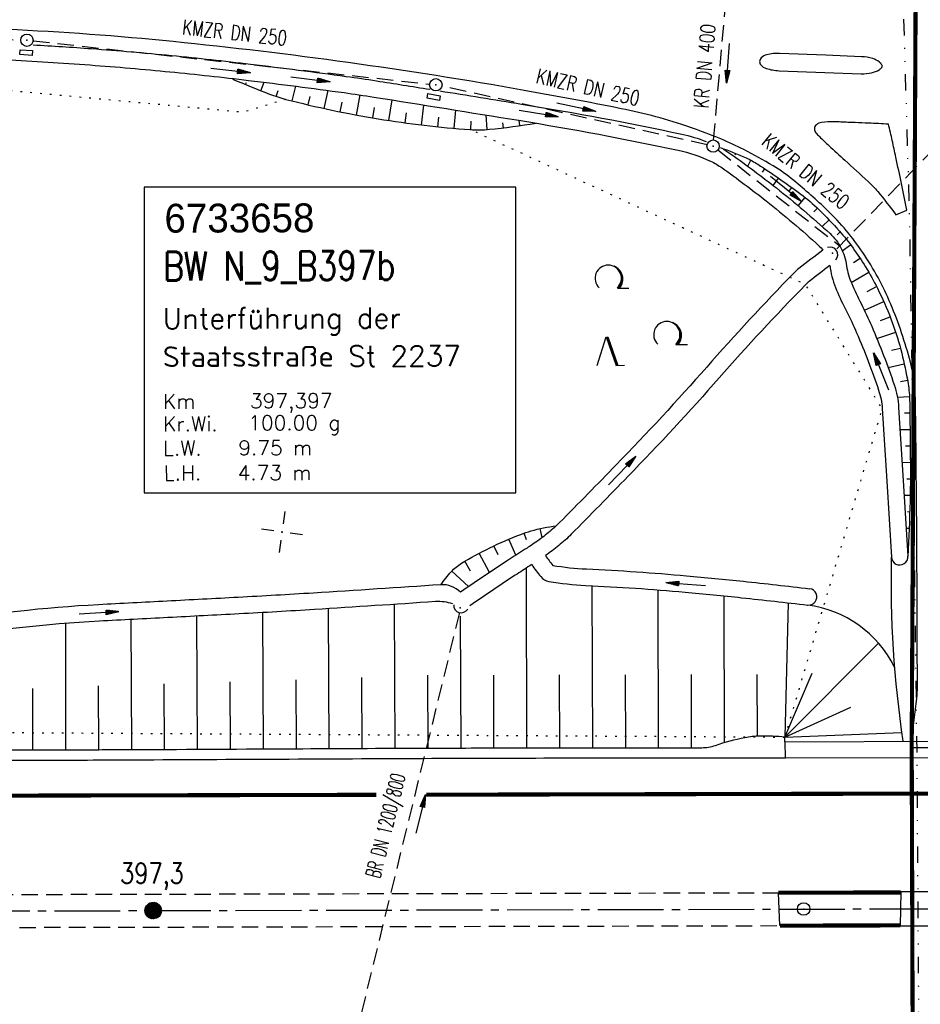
# Model space of a CAD drawing. Extents: x 0 to 1135, y 0 to 594.
# Tile 66 of 153: x 519 to 628, y 321 to 440. Entities that reach past the tile are written whole.
import ezdxf
from ezdxf.enums import TextEntityAlignment as Align

# ---------------------------------------------------------------- set-up
doc = ezdxf.new("R2010")
doc.units = 0
doc.header["$LTSCALE"] = 2
doc.header["$MEASUREMENT"] = 0
for name, pattern in [('ACHSE', [5.5, 4, -0.5, 0.5, -0.5]), ('AUSGEZOGEN', [0]), ('EinAusfädelung', [3.5, 2.5, -1]), ('GESTRICH-X2', [1.5, 1, -0.5]), ('GESTRICHELT', [0.75, 0.5, -0.25]), ('GETRENNTX3', [3.25, 1, -0.75, 0, -0.75, 0, -0.75]), ('PUNKTX2_STR', [0.6, 0.1, -0.5])]:
    doc.linetypes.add(name, pattern=pattern)
doc.layers.get('0').update_dxf_attribs({"color": 8, "linetype": 'AUSGEZOGEN'})
for name, color, linetype in [('ACHSETOP', 250, 'ACHSE'), ('BAUWOTOP', 250, 'AUSGEZOGEN'), ('BAUWUTOP', 250, 'GESTRICHELT'), ('BOESCHG', 8, 'AUSGEZOGEN'), ('BW-SCHRIFT', 8, 'AUSGEZOGEN'), ('DURCHL', 200, 'GESTRICH-X2'), ('EINAUSF', 8, 'EinAusfädelung'), ('FBRTOP', 8, 'AUSGEZOGEN'), ('GRENZL', 8, 'AUSGEZOGEN'), ('GRENZL-BAB', 7, 'AUSGEZOGEN'), ('HEKT_B', 250, 'CONTINUOUS'), ('KANAL', 200, 'GESTRICH-X2'), ('MS-UEBERFAHRT', 8, 'GESTRICH-X2'), ('MULDE', 8, 'AUSGEZOGEN'), ('NETZ', 250, 'AUSGEZOGEN'), ('NUTZUNG', 8, 'PUNKTX2_STR'), ('PFEIL', 200, 'CONTINUOUS'), ('PFEILTOP', 8, 'AUSGEZOGEN'), ('SCHSYMBOL', 200, 'AUSGEZOGEN'), ('Telekom', 8, 'GETRENNTX3'), ('TEXTO', 200, 'CONTINUOUS'), ('WALD', 8, 'AUSGEZOGEN')]:
    doc.layers.add(name, color=color, linetype=linetype)
doc.styles.add('ROMANS', font='romans.shx', dxfattribs={"width": 0.8})
doc.styles.add('UNIR-O', font='unir_o.shx')

# ---------------------------------------------------------------- blocks, each defined once
blk = doc.blocks.new('IKR')
at = {"color": 0}
for p, q in [((0, 1), (0, 2.5)), ((-2.5, 0), (-1, 0)), ((1, 0), (2.5, 0)), ((0, -2.5), (0, -1))]:
    blk.add_line(p, q, dxfattribs=at)
blk.add_circle((0, 0), 0.05, dxfattribs=at)
blk.add_point((0, 0), dxfattribs=at)
blk = doc.blocks.new('*X17')
at = {"color": 0}
for p, q in [((212.23, 257.39), (213.24, 258.4)), ((212.24, 257.33), (213.31, 258.4)), ((212.24, 257.47), (213.17, 258.4)), ((212.24, 257.26), (213.37, 258.39)), ((212.24, 257.55), (213.09, 258.39)), ((212.25, 257.2), (213.43, 258.38)), ((212.26, 257.63), (213, 258.37)), ((212.27, 257.14), (213.49, 258.37)), ((212.28, 257.09), (213.55, 258.35)), ((212.29, 257.73), (212.9, 258.35)), ((212.3, 257.04), (213.6, 258.33)), ((212.32, 256.99), (213.65, 258.31)), ((212.34, 257.86), (212.78, 258.29)), ((212.35, 256.94), (213.69, 258.29)), ((212.37, 256.9), (213.74, 258.26)), ((212.4, 256.85), (213.78, 258.24)), ((212.43, 256.81), (213.83, 258.21)), ((212.46, 256.77), (213.86, 258.18)), ((212.49, 256.73), (213.9, 258.14)), ((212.53, 256.7), (213.94, 258.11)), ((212.56, 256.66), (213.97, 258.07)), ((212.6, 256.63), (214.01, 258.03)), ((212.64, 256.6), (214.04, 257.99)), ((212.68, 256.57), (214.07, 257.95)), ((212.73, 256.54), (214.09, 257.91)), ((212.77, 256.52), (214.12, 257.86)), ((212.82, 256.49), (214.14, 257.82)), ((212.87, 256.47), (214.16, 257.77)), ((212.92, 256.45), (214.18, 257.72)), ((212.97, 256.44), (214.2, 257.66)), ((213.03, 256.42), (214.21, 257.6)), ((213.09, 256.41), (214.22, 257.54)), ((213.16, 256.41), (214.23, 257.48)), ((213.22, 256.4), (214.23, 257.41)), ((213.3, 256.41), (214.23, 257.34)), ((213.38, 256.41), (214.22, 257.26)), ((213.46, 256.43), (214.2, 257.17)), ((213.56, 256.46), (214.18, 257.07)), ((213.69, 256.51), (214.12, 256.95))]:
    blk.add_line(p, q, dxfattribs=at)
blk = doc.blocks.new('SRMAST2')
at = {"color": 0}
blk.add_circle((0, 0), 0.999, dxfattribs=at)
blk.add_point((0, 0), dxfattribs=at)
blk.add_blockref('*X17', (-213.23, -257.4))
blk = doc.blocks.new('GST')
at = {"color": 0}
blk.add_circle((0, 0), 0.75, dxfattribs=at)
blk.add_point((0, 0), dxfattribs=at)
blk = doc.blocks.new('10')
blk.add_blockref('GST', (0, 0))
blk = doc.blocks.new('40')
at = {"color": 0}
blk.add_arc((0.02, 0.31), 0.91, 192.5363, 347.4637, dxfattribs=at)
blk.add_point((0, 0), dxfattribs=at)
blk = doc.blocks.new('17')
blk.add_lwpolyline([(-0.76, -1.22), (0.75, -1.22), (0.75, -1.8), (-0.76, -1.8)], close=True)
blk.add_blockref('GST', (0, 0))
blk = doc.blocks.new('PFEIL2')
at = {"color": 0}
for p, q in [((0.88, 0), (-2.4, -0.01)), ((0.88, -0.27), (0.88, 0.28)), ((0.88, 0.28), (2.43, 0.01)), ((0.91, 0.27), (0.88, 0.26)), ((0.97, 0.26), (0.88, 0.25)), ((1.02, 0.25), (0.88, 0.23)), ((1.07, 0.24), (0.88, 0.21)), ((1.13, 0.23), (0.88, 0.19)), ((1.18, 0.22), (0.88, 0.17)), ((1.24, 0.21), (0.88, 0.15)), ((1.29, 0.21), (0.88, 0.14)), ((1.34, 0.2), (0.88, 0.12)), ((1.4, 0.19), (0.88, 0.1)), ((1.45, 0.18), (0.88, 0.08)), ((1.51, 0.17), (0.88, 0.06)), ((1.56, 0.16), (0.88, 0.04)), ((1.61, 0.15), (0.88, 0.02)), ((1.67, 0.14), (0.88, 0.01)), ((1.72, 0.13), (0.88, -0.01)), ((1.78, 0.12), (0.88, -0.03)), ((1.83, 0.11), (0.88, -0.05)), ((1.88, 0.1), (0.88, -0.07)), ((1.94, 0.09), (0.88, -0.09)), ((2.05, 0.08), (0.88, -0.12)), ((1.99, 0.08), (0.88, -0.11)), ((2.1, 0.07), (0.88, -0.14)), ((2.15, 0.06), (0.88, -0.16)), ((2.21, 0.05), (0.88, -0.18)), ((2.26, 0.04), (0.88, -0.2)), ((2.32, 0.03), (0.88, -0.22)), ((2.37, 0.02), (0.88, -0.23)), ((2.42, 0.01), (0.88, -0.25)), ((2.43, 0.01), (0.88, -0.27))]:
    blk.add_line(p, q, dxfattribs=at)
blk = doc.blocks.new('LW')
at = {"color": 0}
blk.add_line((1.18, 0), (2.58, 0), dxfattribs=at)
for centre, radius, start, end in [((0.07, 1.19), 1.6, 312.7202, 226.7249), ((0.17, 1.08), 1.68, 321.1992, 68.9844), ((0.08, 1.13), 1.67, 319.2916, 65.2101)]:
    blk.add_arc(centre, radius, start, end, dxfattribs=at)
blk = doc.blocks.new('NW')
at = {"color": 0}
for p, q in [((-1.09, 0), (-0.02, 3.47)), ((-0.02, 3.47), (1.19, -0.02)), ((0.08, 3.5), (1.29, 0)), ((0.19, 3.49), (1.41, -0.01)), ((1.18, -0.01), (2.23, 0.02))]:
    blk.add_line(p, q, dxfattribs=at)

msp = doc.modelspace()

# ---------------------------------------------------------------- linework, layer by layer
at = {"layer": 'ACHSETOP'}
msp.add_lwpolyline([(25, 330.96), (159.86, 331.26), (434.86, 331.88), (684.86, 332.45), (859.86, 332.84), (950, 333.04)], dxfattribs=at)
msp.add_lwpolyline([(25, 330.96), (159.86, 331.26), (434.86, 331.88), (684.86, 332.45), (859.86, 332.84), (950, 333.04)], dxfattribs=at)
at = {"layer": 'BAUWOTOP'}
for p, q in [((611.64, 352.62), (649.88, 352.74)), ((611.64, 352.62), (649.88, 352.74)), ((611.65, 350.64), (611.64, 352.62)), ((611.65, 350.64), (611.64, 352.62)), ((611.65, 350.64), (649.89, 350.76)), ((611.65, 350.64), (649.89, 350.76)), ((625.66, 334.38), (625.6, 330.25)), ((625.66, 334.38), (625.6, 330.25)), ((638.49, 334.43), (625.66, 334.38)), ((638.49, 334.43), (625.66, 334.38)), ((625.6, 330.25), (638.43, 330.28)), ((625.6, 330.25), (638.43, 330.28))]:
    msp.add_line(p, q, dxfattribs=at)
at = {"layer": 'BAUWUTOP'}
msp.add_line((626.93, 352.67), (627.13, 311.97), dxfattribs=at)
msp.add_line((626.93, 352.67), (627.13, 311.97), dxfattribs=at)
at = {"layer": 'BOESCHG'}
for p, q in [((546.08, 432.43), (546.19, 432.68)), ((546.08, 432.43), (546.19, 432.68)), ((547.94, 431.68), (548.34, 432.7)), ((547.94, 431.68), (548.34, 432.7)), ((549.81, 430.98), (550.05, 431.72)), ((549.81, 430.98), (550.05, 431.72)), ((551.73, 430.44), (552.19, 432.22)), ((551.73, 430.44), (552.19, 432.22)), ((555.63, 429.52), (556.11, 431.7)), ((555.63, 429.52), (556.11, 431.7)), ((553.68, 429.96), (553.91, 430.96)), ((553.68, 429.96), (553.91, 430.96)), ((559.55, 428.72), (560, 431.16)), ((559.55, 428.72), (560, 431.16)), ((563.49, 428.05), (563.87, 430.55)), ((563.49, 428.05), (563.87, 430.55)), ((557.58, 429.1), (557.82, 430.27)), ((557.58, 429.1), (557.82, 430.27)), ((561.52, 428.37), (561.73, 429.62)), ((561.52, 428.37), (561.73, 429.62)), ((567.45, 427.51), (567.74, 429.94)), ((567.45, 427.51), (567.74, 429.94)), ((571.43, 427.11), (571.62, 429.32)), ((571.43, 427.11), (571.62, 429.32)), ((565.47, 427.77), (565.64, 429.01)), ((565.47, 427.77), (565.64, 429.01)), ((569.44, 427.29), (569.56, 428.46)), ((569.44, 427.29), (569.56, 428.46)), ((575.43, 426.96), (575.29, 428.73)), ((575.43, 426.96), (575.29, 428.73)), ((579.4, 427.43), (579.31, 428.08)), ((579.4, 427.43), (579.31, 428.08)), ((573.43, 426.95), (573.49, 427.98)), ((573.43, 426.95), (573.49, 427.98)), ((577.41, 427.17), (577.34, 427.79)), ((577.41, 427.17), (577.34, 427.79)), ((605.54, 423.87), (605.62, 424.06)), ((605.54, 423.87), (605.62, 424.06)), ((607.07, 422.52), (607.44, 423.25)), ((607.07, 422.52), (607.44, 423.25)), ((608.87, 421.79), (609.14, 422.2)), ((608.87, 421.79), (609.14, 422.2)), ((610.17, 420.16), (610.8, 421.07)), ((610.17, 420.16), (610.8, 421.07)), ((612.07, 419.42), (612.43, 419.92)), ((612.07, 419.42), (612.43, 419.92)), ((613.22, 417.7), (614.03, 418.72)), ((613.22, 417.7), (614.03, 418.72)), ((615.1, 416.95), (615.54, 417.41)), ((615.1, 416.95), (615.54, 417.41)), ((616.11, 415.19), (616.96, 416)), ((616.11, 415.19), (616.96, 416)), ((617.92, 414.19), (618.31, 414.53)), ((617.92, 414.19), (618.31, 414.53)), ((618.56, 412.22), (619.57, 412.97)), ((618.56, 412.22), (619.57, 412.97)), ((619.91, 410.8), (620.72, 411.33)), ((619.91, 410.8), (620.72, 411.33)), ((619.64, 408.4), (621.77, 409.63)), ((619.64, 408.4), (621.77, 409.63)), ((621.57, 407.28), (622.73, 407.88)), ((621.57, 407.28), (622.73, 407.88)), ((621.24, 405.01), (623.6, 406.08)), ((621.24, 405.01), (623.6, 406.08)), ((623.2, 403.78), (624.37, 404.23)), ((623.2, 403.78), (624.37, 404.23)), ((622.76, 401.6), (625.05, 402.35)), ((622.76, 401.6), (625.05, 402.35)), ((624.54, 400.15), (625.62, 400.43)), ((624.54, 400.15), (625.62, 400.43)), ((624.13, 398.06), (626.09, 398.49)), ((624.13, 398.06), (626.09, 398.49)), ((625.63, 396.38), (626.48, 396.53)), ((625.63, 396.38), (626.48, 396.53)), ((625.25, 394.46), (626.72, 394.55)), ((625.25, 394.46), (626.72, 394.55)), ((626.11, 392.54), (626.77, 392.55)), ((626.11, 392.54), (626.77, 392.55)), ((625.57, 390.53), (626.79, 390.55)), ((625.57, 390.53), (626.79, 390.55)), ((626.25, 388.54), (626.81, 388.55)), ((626.25, 388.54), (626.81, 388.55)), ((625.81, 386.54), (626.83, 386.55)), ((625.81, 386.54), (626.83, 386.55)), ((626.39, 384.55), (626.84, 384.55)), ((626.39, 384.55), (626.84, 384.55)), ((626.06, 382.56), (626.81, 382.55)), ((626.06, 382.56), (626.81, 382.55)), ((626.47, 380.56), (626.75, 380.55)), ((626.47, 380.56), (626.75, 380.55)), ((580.22, 377.12), (579.93, 377.95)), ((580.22, 377.12), (579.93, 377.95)), ((582.1, 377.41), (581.85, 378.5)), ((582.1, 377.41), (581.85, 378.5)), ((626.3, 378.56), (626.68, 378.55)), ((626.3, 378.56), (626.68, 378.55)), ((578.9, 375.26), (578.07, 377.22)), ((578.9, 375.26), (578.07, 377.22)), ((575.69, 373.17), (574.45, 375.51)), ((575.69, 373.17), (574.45, 375.51)), ((576.76, 375.31), (576.24, 376.4)), ((576.76, 375.31), (576.24, 376.4)), ((626.43, 376.56), (626.59, 376.55)), ((626.43, 376.56), (626.59, 376.55)), ((573.42, 373.32), (572.71, 374.54)), ((573.42, 373.32), (572.71, 374.54)), ((573.17, 371.46), (571.12, 373.33)), ((573.17, 371.46), (571.12, 373.33)), ((580.15, 373.69), (580.21, 351.84)), ((580.15, 373.69), (580.21, 351.84)), ((569.86, 371.78), (569.86, 371.78)), ((569.86, 371.78), (569.86, 371.78)), ((588.15, 371.57), (588.21, 351.85)), ((588.15, 371.57), (588.21, 351.85)), ((596.16, 371.06), (596.21, 351.83)), ((596.16, 371.06), (596.21, 351.83)), ((604.16, 370.33), (604.21, 352.49)), ((604.16, 370.33), (604.21, 352.49)), ((611.99, 369.49), (611.6, 353.18)), ((611.99, 369.49), (611.6, 353.18)), ((548.12, 368.3), (548.21, 351.7)), ((548.12, 368.3), (548.21, 351.7)), ((556.12, 368.78), (556.21, 351.75)), ((556.12, 368.78), (556.21, 351.75)), ((564.13, 369.3), (564.21, 351.79)), ((564.13, 369.3), (564.21, 351.79)), ((532.14, 367.45), (532.21, 351.62)), ((532.14, 367.45), (532.21, 351.62)), ((540.13, 367.87), (540.21, 351.66)), ((540.13, 367.87), (540.21, 351.66)), ((572.16, 367.87), (572.21, 351.81)), ((572.16, 367.87), (572.21, 351.81)), ((524.21, 366.98), (524.21, 351.59)), ((524.21, 366.98), (524.21, 351.59)), ((611.6, 353.18), (622.97, 364.58)), ((611.6, 353.18), (622.97, 364.58)), ((552.17, 360.13), (552.21, 351.73)), ((552.17, 360.13), (552.21, 351.73)), ((560.17, 360.4), (560.21, 351.77)), ((560.17, 360.4), (560.21, 351.77)), ((568.19, 360.68), (568.21, 351.8)), ((568.19, 360.68), (568.21, 351.8)), ((576.19, 360.71), (576.21, 351.82)), ((576.19, 360.71), (576.21, 351.82)), ((584.19, 360.73), (584.21, 351.85)), ((584.19, 360.73), (584.21, 351.85)), ((592.19, 360.75), (592.21, 351.84)), ((592.19, 360.75), (592.21, 351.84)), ((600.19, 360.78), (600.21, 351.84)), ((600.19, 360.78), (600.21, 351.84)), ((608.19, 360.8), (608.21, 353.28)), ((608.19, 360.8), (608.21, 353.28)), ((611.6, 353.18), (614.9, 360.93)), ((611.6, 353.18), (614.9, 360.93)), ((520.21, 359.1), (520.21, 351.59)), ((520.21, 359.1), (520.21, 351.59)), ((528.18, 359.42), (528.21, 351.6)), ((528.18, 359.42), (528.21, 351.6)), ((536.17, 359.65), (536.21, 351.64)), ((536.17, 359.65), (536.21, 351.64)), ((544.17, 359.88), (544.21, 351.68)), ((544.17, 359.88), (544.21, 351.68)), ((611.6, 353.18), (619.6, 356.82)), ((611.6, 353.18), (619.6, 356.82)), ((611.6, 353.18), (625.77, 353.75)), ((611.6, 353.18), (625.77, 353.75))]:
    msp.add_line(p, q, dxfattribs=at)
for points in [[(572.21, 351.81, 0.000002), (566.96, 351.8, 0.000356), (566.75, 351.8, 0.000312), (551.07, 351.72, -0.000252), (531.62, 351.62, -0.000033), (528.26, 351.61, -0.000054), (526.19, 351.6, -0.000954), (524.59, 351.59, -0.000172), (515.72, 351.59, -0.001167)], [(572.21, 351.81, 0.000002), (566.96, 351.8, 0.000356), (566.75, 351.8, 0.000312), (551.07, 351.72, -0.000252), (531.62, 351.62, -0.000033), (528.26, 351.61, -0.000054), (526.19, 351.6, -0.000954), (524.59, 351.59, -0.000172), (515.72, 351.59, -0.001167)], [(520.3, 437.25, -0.003981), (527.35, 436.79, -0.006218), (537.1, 435.96, -0.005219), (546.68, 434.91, -0.00429), (558.31, 433.42, -0.005144), (561.98, 432.88, -0.000391), (568.45, 431.85, -0.012525)], [(520.3, 437.25, -0.003981), (527.35, 436.79, -0.006218), (537.1, 435.96, -0.005219), (546.68, 434.91, -0.00429), (558.31, 433.42, -0.005144), (561.98, 432.88, -0.000391), (568.45, 431.85, -0.012525)], [(516.88, 435.44, -0.005854), (527.21, 434.8, -0.006218), (536.9, 433.97, -0.005219), (546.45, 432.93, -0.00429), (558.04, 431.44, -0.005144), (561.67, 430.9, -0.001065), (579.27, 428.08, -0.012525), (598.63, 424.44, -0.056776), (602.56, 423.12, -0.045215), (603.96, 422.3, -0.012039), (609.31, 418.3, -0.018715), (615.72, 412.85, -0.044287), (616.21, 412.31, -0.082127)], [(516.88, 435.44, -0.005854), (527.21, 434.8, -0.006218), (536.9, 433.97, -0.005219), (546.45, 432.93, -0.00429), (558.04, 431.44, -0.005144), (561.67, 430.9, -0.001065), (579.27, 428.08, -0.012525), (598.63, 424.44, -0.056776), (602.56, 423.12, -0.045215), (603.96, 422.3, -0.012039), (609.31, 418.3, -0.018715), (615.72, 412.85, -0.044287), (616.21, 412.31, -0.082127)], [(544.51, 433.09, 0.011703), (549, 431.27, 0.027239), (550.99, 430.63, 0.022894), (562.2, 428.26, 0.023328), (573.37, 426.96, 0.041701), (575.7, 426.99, 0.016954), (581.37, 427.74)], [(544.51, 433.09, 0.011703), (549, 431.27, 0.027239), (550.99, 430.63, 0.022894), (562.2, 428.26, 0.023328), (573.37, 426.96, 0.041701), (575.7, 426.99, 0.016954), (581.37, 427.74)], [(569.68, 431.66, -0.000599), (579.59, 430.06, -0.012525), (599.05, 426.4, -0.038429), (602.04, 425.51, -0.045215)], [(569.68, 431.66, -0.000599), (579.59, 430.06, -0.012525), (599.05, 426.4, -0.038429), (602.04, 425.51, -0.045215)], [(604.1, 424.58, -0.027504), (605.12, 423.93, -0.012039), (610.55, 419.87, -0.018715), (617.07, 414.32, -0.088824), (618.38, 412.61, -0.082127), (619.08, 410.41, 0.064909), (619.7, 408.26, 0.015988), (620.84, 405.82, -0.014823), (622.13, 403.07, -0.022026), (624.87, 395.95, -0.065444), (625.4, 393.2), (625.95, 384.36), (626.51, 375.16)], [(604.1, 424.58, -0.027504), (605.12, 423.93, -0.012039), (610.55, 419.87, -0.018715), (617.07, 414.32, -0.088824), (618.38, 412.61, -0.082127), (619.08, 410.41, 0.064909), (619.7, 408.26, 0.015988), (620.84, 405.82, -0.014823), (622.13, 403.07, -0.022026), (624.87, 395.95, -0.065444), (625.4, 393.2), (625.95, 384.36), (626.51, 375.16)], [(617.05, 410.44, -0.015996), (617.1, 410.12, 0.064909), (617.86, 407.46, 0.015988), (619.06, 404.91, -0.014823), (620.3, 402.28, -0.022026), (622.97, 395.32, -0.065444), (623.41, 393.07), (623.95, 384.24), (624.52, 375.03)], [(617.05, 410.44, -0.015996), (617.1, 410.12, 0.064909), (617.86, 407.46, 0.015988), (619.06, 404.91, -0.014823), (620.3, 402.28, -0.022026), (622.97, 395.32, -0.065444), (623.41, 393.07), (623.95, 384.24), (624.52, 375.03)], [(569.79, 371.68, -0.022931), (571.07, 373.26, -0.07657), (572.31, 374.3, -0.022254), (575.73, 376.15, -0.020965), (579.5, 377.79, -0.024546), (580.75, 378.21, -0.043642), (583.82, 378.83)], [(569.79, 371.68, -0.022931), (571.07, 373.26, -0.07657), (572.31, 374.3, -0.022254), (575.73, 376.15, -0.020965), (579.5, 377.79, -0.024546), (580.75, 378.21, -0.043642), (583.82, 378.83)], [(611.6, 353.18, 0.026072), (608.54, 353.29, 0.043663), (606.72, 353.1, 0.036307), (603.13, 352.13, -0.081695), (601.49, 351.85, -0.00377), (594.92, 351.83, 0.00196), (582.29, 351.84, 0.000003), (572.21, 351.81, 0.000356)], [(611.6, 353.18, 0.026072), (608.54, 353.29, 0.043663), (606.72, 353.1, 0.036307), (603.13, 352.13, -0.081695), (601.49, 351.85, -0.00377), (594.92, 351.83, 0.00196), (582.29, 351.84, 0.000003), (572.21, 351.81, 0.000356)]]:
    msp.add_lwpolyline(points, format="xyb", dxfattribs=at)
at = {"layer": 'BOESCHG', "flags": 128}
msp.add_lwpolyline([(603.74, 424.77, -0.019467), (606.88, 423.52, -0.040283), (608.31, 422.74, -0.015169), (613.51, 419.13, -0.033239), (615.71, 417.25, -0.018431), (618.21, 414.64, -0.025143), (619.86, 412.57, -0.020078), (621.39, 410.27, -0.018707), (622.83, 407.68, -0.026391), (624.46, 403.99, -0.02716), (625.66, 400.26, -0.018732), (626.46, 396.64, -0.031608), (626.72, 394.46, -0.010343), (626.75, 393.59, -0.001192), (626.83, 386.07, -0.009327), (626.79, 381.8, -0.005958), (626.52, 375.12)], format="xyb", dxfattribs=at)
msp.add_lwpolyline([(603.74, 424.77, -0.019467), (606.88, 423.52, -0.040283), (608.31, 422.74, -0.015169), (613.51, 419.13, -0.033239), (615.71, 417.25, -0.018431), (618.21, 414.64, -0.025143), (619.86, 412.57, -0.020078), (621.39, 410.27, -0.018707), (622.83, 407.68, -0.026391), (624.46, 403.99, -0.02716), (625.66, 400.26, -0.018732), (626.46, 396.64, -0.031608), (626.72, 394.46, -0.010343), (626.75, 393.59, -0.001192), (626.83, 386.07, -0.009327), (626.79, 381.8, -0.005958), (626.52, 375.12)], format="xyb", dxfattribs=at)
msp.add_lwpolyline([(611.6, 352.62), (611.6, 353.18)], dxfattribs=at)
msp.add_lwpolyline([(611.6, 352.62), (611.6, 353.18)], dxfattribs=at)
at = {"layer": 'BOESCHG'}
for centre, radius, start, end in [((756.72, 372.14), 132.24, 178.7448, 188.4675), ((756.72, 372.14), 132.24, 178.7448, 188.4675), ((612.55, 355.55), 13.78, 26.3656, 82.4745), ((612.55, 355.55), 13.78, 26.3656, 82.4745)]:
    msp.add_arc(centre, radius, start, end, dxfattribs=at)
at = {"layer": 'BW-SCHRIFT'}
msp.add_lwpolyline([(533.75, 382.86), (578.91, 382.86), (578.91, 419.95), (533.75, 419.95)], close=True, dxfattribs=at)
at = {"layer": 'DURCHL'}
for p, q in [((602.93, 425.69), (604.71, 446.02)), ((617.88, 412.46), (643.12, 438.46)), ((572.06, 368.3), (555.24, 299.7)), ((572.06, 368.3), (555.24, 299.7))]:
    msp.add_line(p, q, dxfattribs=at)
at = {"layer": 'EINAUSF', "const_width": 0.5, "flags": 128}
for points in [[(441.05, 345.9), (561.96, 346.17)], [(441.05, 345.9), (561.96, 346.17)], [(568.05, 346.18), (660.43, 346.39)], [(568.05, 346.18), (660.43, 346.39)]]:
    msp.add_lwpolyline(points, dxfattribs=at)
at = {"layer": 'FBRTOP'}
msp.add_line((610.98, 330.28), (610.8, 334.28), dxfattribs=at)
msp.add_line((610.98, 330.28), (610.8, 334.28), dxfattribs=at)
at = {"layer": 'FBRTOP', "flags": 128}
for points in [[(626.93, 352.63, 0.007779), (627.6, 357.89, 0.028702), (627.68, 359.32, 0.000474), (627.65, 369.08, 0.000529), (627.61, 377.82, 0.000978), (627.52, 387.71, 0.001478), (627.44, 394.25, 0.059743), (626.83, 398.7, 0.035911), (624.44, 405.77, 0.049045), (621.05, 412.02, 0.052256), (616.76, 417.13, 0.020274), (612.66, 420.78, 0.036255), (610.15, 422.55, 0.016392), (606.59, 424.53, 0.021719), (603.8, 425.82, 0.017234), (599.07, 427.57, 0.019938), (594.87, 428.78, 0.011641), (590.66, 429.71, 0.004588), (579.9, 431.72, 0.009391), (558.55, 435.09, 0.009477), (537.27, 437.64, 0.013398), (517.06, 439.12, 0.010431), (491.04, 439.79, 0.007954), (477.58, 439.64, 0.008352), (464.78, 439.08, 0.022412), (454.01, 437.94, 0.02148), (442.92, 435.77, 0.037594), (437.18, 433.92, 0.026764), (429.51, 430.31, 0.056571), (423.04, 425.82, 0.048175), (416.71, 419.1, 0.059671), (412.65, 412.32, 0.055329), (410.05, 404.21, 0.05341), (409.35, 396.66, 0.050869), (410.27, 388.76, 0.059303), (413.53, 379.41, 0.069617), (418.25, 372.41, 0.037584), (424.7, 366.24, 0.04983), (430.3, 362.5, 0.018891), (437.84, 358.85, 0.030105), (442.77, 357.03, 0.015531), (451.47, 354.7, 0.019925), (458.37, 353.36, 0.00993), (469.69, 351.87, 0.014534), (477.46, 351.22, 0.004376), (490.46, 350.64, 0.007243), (498.33, 350.47, 0.001007), (515.71, 350.39, 0.001671), (526.19, 350.39, 0.000344), (531.63, 350.42, -0.000053), (566.75, 350.59, -0.001004), (582.29, 350.64, -0.000531), (611.65, 350.64)], [(626.93, 352.63, 0.007779), (627.6, 357.89, 0.028702), (627.68, 359.32, 0.000474), (627.65, 369.08, 0.000529), (627.61, 377.82, 0.000978), (627.52, 387.71, 0.001478), (627.44, 394.25, 0.059743), (626.83, 398.7, 0.035911), (624.44, 405.77, 0.049045), (621.05, 412.02, 0.052256), (616.76, 417.13, 0.020274), (612.66, 420.78, 0.036255), (610.15, 422.55, 0.016392), (606.59, 424.53, 0.021719), (603.8, 425.82, 0.017234), (599.07, 427.57, 0.019938), (594.87, 428.78, 0.011641), (590.66, 429.71, 0.004588), (579.9, 431.72, 0.009391), (558.55, 435.09, 0.009477), (537.27, 437.64, 0.013398), (517.06, 439.12, 0.010431), (491.04, 439.79, 0.007954), (477.58, 439.64, 0.008352), (464.78, 439.08, 0.022412), (454.01, 437.94, 0.02148), (442.92, 435.77, 0.037594), (437.18, 433.92, 0.026764), (429.51, 430.31, 0.056571), (423.04, 425.82, 0.048175), (416.71, 419.1, 0.059671), (412.65, 412.32, 0.055329), (410.05, 404.21, 0.05341), (409.35, 396.66, 0.050869), (410.27, 388.76, 0.059303), (413.53, 379.41, 0.069617), (418.25, 372.41, 0.037584), (424.7, 366.24, 0.04983), (430.3, 362.5, 0.018891), (437.84, 358.85, 0.030105), (442.77, 357.03, 0.015531), (451.47, 354.7, 0.019925), (458.37, 353.36, 0.00993), (469.69, 351.87, 0.014534), (477.46, 351.22, 0.004376), (490.46, 350.64, 0.007243), (498.33, 350.47, 0.001007), (515.71, 350.39, 0.001671), (526.19, 350.39, 0.000344), (531.63, 350.42, -0.000053), (566.75, 350.59, -0.001004), (582.29, 350.64, -0.000531), (611.65, 350.64)], [(624.17, 427.62, 0.000555), (621.77, 427.73, 0.0008), (620.11, 427.8, 0.000101), (618.38, 427.87, 0.000216), (617.58, 427.9, 0.050756), (616.04, 427.81, 0.117002), (615.42, 427.55, 0.221152), (615.17, 427.09, 0.205601), (615.35, 426.56, 0.014053), (615.78, 426.11, 0.005538), (616.93, 425.01, 0.004844), (618.86, 423.24, -0.003311), (621.7, 420.65, -0.032661), (622.86, 419.43, -0.015265), (625.07, 416.6)], [(624.17, 427.62, 0.000555), (621.77, 427.73, 0.0008), (620.11, 427.8, 0.000101), (618.38, 427.87, 0.000216), (617.58, 427.9, 0.050756), (616.04, 427.81, 0.117002), (615.42, 427.55, 0.221152), (615.17, 427.09, 0.205601), (615.35, 426.56, 0.014053), (615.78, 426.11, 0.005538), (616.93, 425.01, 0.004844), (618.86, 423.24, -0.003311), (621.7, 420.65, -0.032661), (622.86, 419.43, -0.015265), (625.07, 416.6)], [(626.38, 417.19, 0.002518), (625.74, 420.4, 0.002518), (625.07, 423.61, 0.001579), (624.63, 425.62, 0.001579), (624.17, 427.62)], [(626.38, 417.19, 0.002518), (625.74, 420.4, 0.002518), (625.07, 423.61, 0.001579), (624.63, 425.62, 0.001579), (624.17, 427.62)]]:
    msp.add_lwpolyline(points, format="xyb", dxfattribs=at)
msp.add_lwpolyline([(616.42, 433.9), (620.85, 433.73, 0.064178), (622.12, 433.85, 0.083185), (623.04, 434.22, 0.071448), (623.29, 434.43, 0.124808), (623.39, 434.6, 0.190954), (623.35, 434.83, 0.097863), (623.08, 435.15, 0.093355), (622.25, 435.58, 0.062967), (620.9, 435.8), (616.58, 435.98), (610.92, 436.21, 0.070504), (609.4, 436.05, 0.137347), (608.7, 435.66, 0.187504), (608.52, 435.23, 0.194674), (608.67, 434.81, 0.136155), (609.32, 434.38, 0.066287), (610.89, 434.11)], format="xyb", close=True, dxfattribs=at)
msp.add_lwpolyline([(616.42, 433.9), (620.85, 433.73, 0.064178), (622.12, 433.85, 0.083185), (623.04, 434.22, 0.071448), (623.29, 434.43, 0.124808), (623.39, 434.6, 0.190954), (623.35, 434.83, 0.097863), (623.08, 435.15, 0.093355), (622.25, 435.58, 0.062967), (620.9, 435.8), (616.58, 435.98), (610.92, 436.21, 0.070504), (609.4, 436.05, 0.137347), (608.7, 435.66, 0.187504), (608.52, 435.23, 0.194674), (608.67, 434.81, 0.136155), (609.32, 434.38, 0.066287), (610.89, 434.11)], format="xyb", close=True, dxfattribs=at)
msp.add_lwpolyline([(625.07, 416.6), (626.38, 417.19)], dxfattribs=at)
msp.add_lwpolyline([(625.07, 416.6), (626.38, 417.19)], dxfattribs=at)
at = {"layer": 'FBRTOP', "const_width": 0.5}
for points in [[(610.8, 334.28), (625.66, 334.31)], [(610.8, 334.28), (625.66, 334.31)], [(610.98, 330.28), (625.61, 330.31)], [(610.98, 330.28), (625.61, 330.31)]]:
    msp.add_lwpolyline(points, dxfattribs=at)
at = {"layer": 'GRENZL'}
msp.add_line((636.84, 351.91), (626.99, 351.87), dxfattribs=at)
msp.add_line((636.84, 351.91), (626.99, 351.87), dxfattribs=at)
at = {"layer": 'GRENZL-BAB', "const_width": 0.5, "flags": 128}
for points in [[(626.99, 351.87), (627.72, 491.03)], [(626.99, 351.87), (627.72, 491.03)], [(626.99, 351.87), (627.12, 312.71)], [(626.99, 351.87), (627.12, 312.71)]]:
    msp.add_lwpolyline(points, dxfattribs=at)
at = {"layer": 'KANAL'}
for p, q in [((479.86, 438.73), (518.77, 437.82)), ((520.27, 437.73), (568.45, 432.48)), ((602.15, 425.11), (569.93, 432.24)), ((603.46, 424.49), (618.24, 412.84))]:
    msp.add_line(p, q, dxfattribs=at)
at = {"layer": 'MS-UEBERFAHRT', "flags": 128}
for points in [[(410.86, 333.83, 0), (434.85, 333.88), (610.8, 334.28)], [(410.86, 333.83, 0), (434.85, 333.88), (610.8, 334.28)], [(410.62, 329.83, 0), (434.86, 329.88), (610.98, 330.28)], [(410.62, 329.83, 0), (434.86, 329.88), (610.98, 330.28)]]:
    msp.add_lwpolyline(points, format="xyb", dxfattribs=at)
at = {"layer": 'MULDE'}
for points in [[(616.21, 412.31, 0.004619), (613.3, 410.08, 0.033607), (612.67, 409.52, 0.012865), (602.09, 398.11, -0.012289), (591.09, 386.23, -0.001826), (584.22, 379.22, -0.018777), (583.58, 378.61, -0.017153), (582.1, 377.41, -0.0175), (580.57, 376.33, -0.002907), (579.98, 375.95, 0.000862), (577.97, 374.67, 0.005607), (575.53, 373.06, 0.004014), (572.18, 370.77, 0.004014)], [(617.05, 410.44, 0.004039), (614.53, 408.51, 0.033607), (614.1, 408.12, 0.012865), (603.59, 396.79, -0.012289), (592.53, 384.84, -0.001826), (585.64, 377.81, -0.018777), (584.89, 377.1, -0.017153), (583.31, 375.81, -0.008705), (582.5, 375.22, -0.002907)], [(582.5, 375.22, 0.017392), (583.4, 374.03, 0.030203), (587.48, 373.6, -0.011139), (599.64, 372.77, -0.003697), (606.54, 372.1, -0.003158), (614.59, 371.2, -0.003158)], [(582.5, 375.22, 0.017392), (583.4, 374.03, 0.030203), (587.48, 373.6, -0.011139), (599.64, 372.77, -0.003697), (606.54, 372.1, -0.003158), (614.59, 371.2, -0.003158)], [(580.83, 374.12, 0.000764), (579.05, 372.98, 0.005607), (576.65, 371.4, 0.004014), (573.32, 369.13, 0.004014)], [(580.83, 374.12, 0.000764), (579.05, 372.98, 0.005607), (576.65, 371.4, 0.004014), (573.32, 369.13, 0.004014)], [(580.83, 374.12, 0.019423), (581.93, 372.67, 0.180632), (582.93, 372.08, 0.031124), (587.38, 371.6, -0.011139), (599.46, 370.78, -0.003697), (606.33, 370.11, -0.003158), (614.36, 369.21, -0.003158)], [(580.83, 374.12, 0.019423), (581.93, 372.67, 0.180632), (582.93, 372.08, 0.031124), (587.38, 371.6, -0.011139), (599.46, 370.78, -0.003697), (606.33, 370.11, -0.003158), (614.36, 369.21, -0.003158)], [(569.79, 371.68, -0.001489), (554.32, 370.67, -0.002267), (545.18, 370.14, -0.000307), (536.55, 369.69, 0.000318), (528.21, 369.25, 0.057924), (489.45, 362.63, -0.086447), (463.65, 359.72, -0.040585), (456.43, 360.74, -0.022765), (443.72, 364.23, -0.035965), (439.81, 365.82, -0.021236), (433.39, 369.32, -0.021236)], [(569.79, 371.68, -0.001489), (554.32, 370.67, -0.002267), (545.18, 370.14, -0.000307), (536.55, 369.69, 0.000318), (528.21, 369.25, 0.057924), (489.45, 362.63, -0.086447), (463.65, 359.72, -0.040585), (456.43, 360.74, -0.022765), (443.72, 364.23, -0.035965), (439.81, 365.82, -0.021236), (433.39, 369.32, -0.021236)], [(569.14, 369.63, -0.001412), (554.45, 368.67, -0.002267), (545.29, 368.14, -0.000307), (536.65, 367.69, 0.000318), (528.32, 367.25, 0.057924), (490.01, 360.71, -0.086447), (463.53, 357.72, -0.040585), (455.99, 358.79, -0.022765), (443.11, 362.33, -0.035965), (438.92, 364.03, -0.021236), (432.36, 367.61, -0.021236)], [(569.14, 369.63, -0.001412), (554.45, 368.67, -0.002267), (545.29, 368.14, -0.000307), (536.65, 367.69, 0.000318), (528.32, 367.25, 0.057924), (490.01, 360.71, -0.086447), (463.53, 357.72, -0.040585), (455.99, 358.79, -0.022765), (443.11, 362.33, -0.035965), (438.92, 364.03, -0.021236), (432.36, 367.61, -0.021236)]]:
    msp.add_lwpolyline(points, format="xyb", dxfattribs=at)
for centre, radius, start, end in [((625.52, 375.08), 1, 182.7404, 4.2976), ((625.52, 375.08), 1, 182.7404, 4.2976), ((569.97, 368.57), 3.12, 44.7771, 93.2084), ((569.97, 368.57), 3.12, 44.7771, 93.2084), ((614.47, 370.21), 1, 263.2516, 83.2892), ((614.47, 370.21), 1, 263.2516, 83.2892), ((569.48, 363.87), 5.77, 72.1549, 93.4029), ((569.48, 363.87), 5.77, 72.1549, 93.4029)]:
    msp.add_arc(centre, radius, start, end, dxfattribs=at)
at = {"layer": 'NUTZUNG', "flags": 128}
for points in [[(550.99, 430.63), (545.75, 429.05), (505.93, 432.74), (483.24, 433.51)], [(550.99, 430.63), (545.75, 429.05), (505.93, 432.74), (483.24, 433.51)], [(462.35, 432.48), (446.34, 426.17), (430.47, 419.85), (421.77, 408.79), (419.81, 392.09), (425.75, 376.8), (446.72, 366.77), (467.19, 361.62), (481.83, 358.79), (496.32, 353.85), (611.6, 353.18)], [(462.35, 432.48), (446.34, 426.17), (430.47, 419.85), (421.77, 408.79), (419.81, 392.09), (425.75, 376.8), (446.72, 366.77), (467.19, 361.62), (481.83, 358.79), (496.32, 353.85), (611.6, 353.18)], [(611.6, 353.18), (623.41, 393.07), (614.1, 408.12), (573.37, 426.96)], [(611.6, 353.18), (623.41, 393.07), (614.1, 408.12), (573.37, 426.96)]]:
    msp.add_lwpolyline(points, dxfattribs=at)
at = {"layer": 'Telekom', "flags": 128}
msp.add_lwpolyline([(625.06, 487.27), (625.6, 453.98), (626.71, 416.13), (627.1, 391.63), (627.61, 350.06), (627.89, 309.15), (627.75, 272.7), (626.38, 231.39), (624.23, 204.45)], dxfattribs=at)
msp.add_lwpolyline([(625.06, 487.27), (625.6, 453.98), (626.71, 416.13), (627.1, 391.63), (627.61, 350.06), (627.89, 309.15), (627.75, 272.7), (626.38, 231.39), (624.23, 204.45)], dxfattribs=at)

# ---------------------------------------------------------------- block references
at = {"layer": 'HEKT_B', "rotation": 81.92865950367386}
msp.add_blockref('SRMAST2', (534.86, 332.11), dxfattribs=at)
msp.add_blockref('SRMAST2', (534.86, 332.11), dxfattribs=at)
at = {"layer": 'NETZ', "rotation": 171.9288}
msp.add_blockref('IKR', (550.51, 378.08), dxfattribs=at)
msp.add_blockref('IKR', (550.51, 378.08), dxfattribs=at)
at = {"layer": 'PFEIL'}
for p, rotation in [((604.68, 435.02), 264.9943595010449), ((544.25, 434.11), 353.7879595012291), ((586.25, 429.65), 347.5277595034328), ((611.7, 419.74), 320.9918528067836), ((567.34, 343.84), 75.82777828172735)]:
    msp.add_blockref('PFEIL2', p, dxfattribs=dict(at, rotation=rotation))
at = {"layer": 'PFEILTOP'}
for p, rotation in [((553.95, 433.03), 352.8532127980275), ((553.95, 433.03), 352.8532127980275), ((581.67, 428.9), 350.3881683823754), ((581.67, 428.9), 350.3881683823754), ((623.27, 397.58), 111.545339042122), ((623.27, 397.58), 111.545339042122), ((591.81, 385.54), 45.99124908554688), ((591.81, 385.54), 45.99124908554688), ((599.55, 371.78), 175.5140900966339), ((599.55, 371.78), 175.5140900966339), ((528.27, 368.25), 3.52838213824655), ((528.27, 368.25), 3.52838213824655)]:
    msp.add_blockref('PFEIL2', p, dxfattribs=dict(at, rotation=rotation))
at = {"layer": 'SCHSYMBOL'}
for name, p, rotation in [('17', (519.53, 437.81), 356.8510031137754), ('17', (519.53, 437.81), 356.8510031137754), ('17', (569.19, 432.4), 350.4157867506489), ('17', (569.19, 432.4), 350.4157867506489), ('10', (602.87, 424.95), 0.1293595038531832), ('10', (602.87, 424.95), 0.1293595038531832), ('40', (617.37, 411.93), 123.6110819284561), ('40', (617.37, 411.93), 123.6110819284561), ('40', (572.16, 368.89), 343.0238776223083), ('40', (572.16, 368.89), 343.0238776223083), ('10', (613.87, 332.3), 0.1293595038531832), ('10', (613.87, 332.3), 0.1293595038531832)]:
    msp.add_blockref(name, p, dxfattribs=dict(at, rotation=rotation))
at = {"layer": 'WALD'}
for name, p in [('LW', (590.06, 407.71)), ('LW', (597.18, 400.86)), ('NW', (589.89, 398.31))]:
    msp.add_blockref(name, p, dxfattribs=at)

# ---------------------------------------------------------------- texts
at = {"layer": 'BW-SCHRIFT'}
for s, height, style, p in [('6733658', 3.5, 'UNIR-O', (536.23, 414.44)), ('Unterführung der', 2.5, 'ROMANS', (536.01, 402.76)), ('Staatsstraße St 2237', 2.5, 'ROMANS', (536.04, 398.12)), ('Km', 1.8, 'ROMANS', (536.04, 393.04)), ('397,397', 1.8, 'ROMANS', (546.62, 393.11)), ('Kr.Wi.', 1.8, 'ROMANS', (536.06, 390.31)), ('100.00 g', 1.8, 'ROMANS', (546.41, 390.43)), ('L.W.   9.75 m', 1.8, 'ROMANS', (536.06, 387.37)), ('L.H.   4.73 m', 1.8, 'ROMANS', (536.15, 384.35))]:
    msp.add_text(s, height=height, rotation=0.1716, dxfattribs=dict(at, style=style)).set_placement(p)
at = {"layer": 'BW-SCHRIFT', "style": 'ROMANS', "width": 0.8}
msp.add_text('BW N_9_B397b', height=3.5, rotation=0.1716, dxfattribs=at).set_placement((536.09, 408.62))
at = {"layer": 'DURCHL', "style": 'ROMANS'}
for s, rotation, width, p in [('KR DN 400', 84.9944, 0.75, (602.73, 434.59)), ('BR DN 1200/800', 75.9301, 0.6, (563.96, 342.21))]:
    msp.add_text(s, height=1.8, rotation=rotation, dxfattribs=dict(at, width=width)).set_placement(p, align=Align.CENTER)
at = {"layer": 'HEKT_B', "style": 'ROMANS', "width": 0.8}
msp.add_text('397,3', height=2.5, rotation=0.1294, dxfattribs=at).set_placement((530.85, 335.39))
msp.add_text('397,3', height=2.5, rotation=0.1294, dxfattribs=at).set_placement((530.85, 335.39))
at = {"layer": 'TEXTO', "style": 'ROMANS', "width": 0.75}
for rotation, p in [(353.788, (544.66, 437.84)), (347.1948, (587.48, 431.23)), (320.6589, (613.55, 421.19))]:
    msp.add_text('KMZR DN 250', height=1.8, rotation=rotation, dxfattribs=at).set_placement(p, align=Align.CENTER)

doc.saveas('drawing.dxf')
